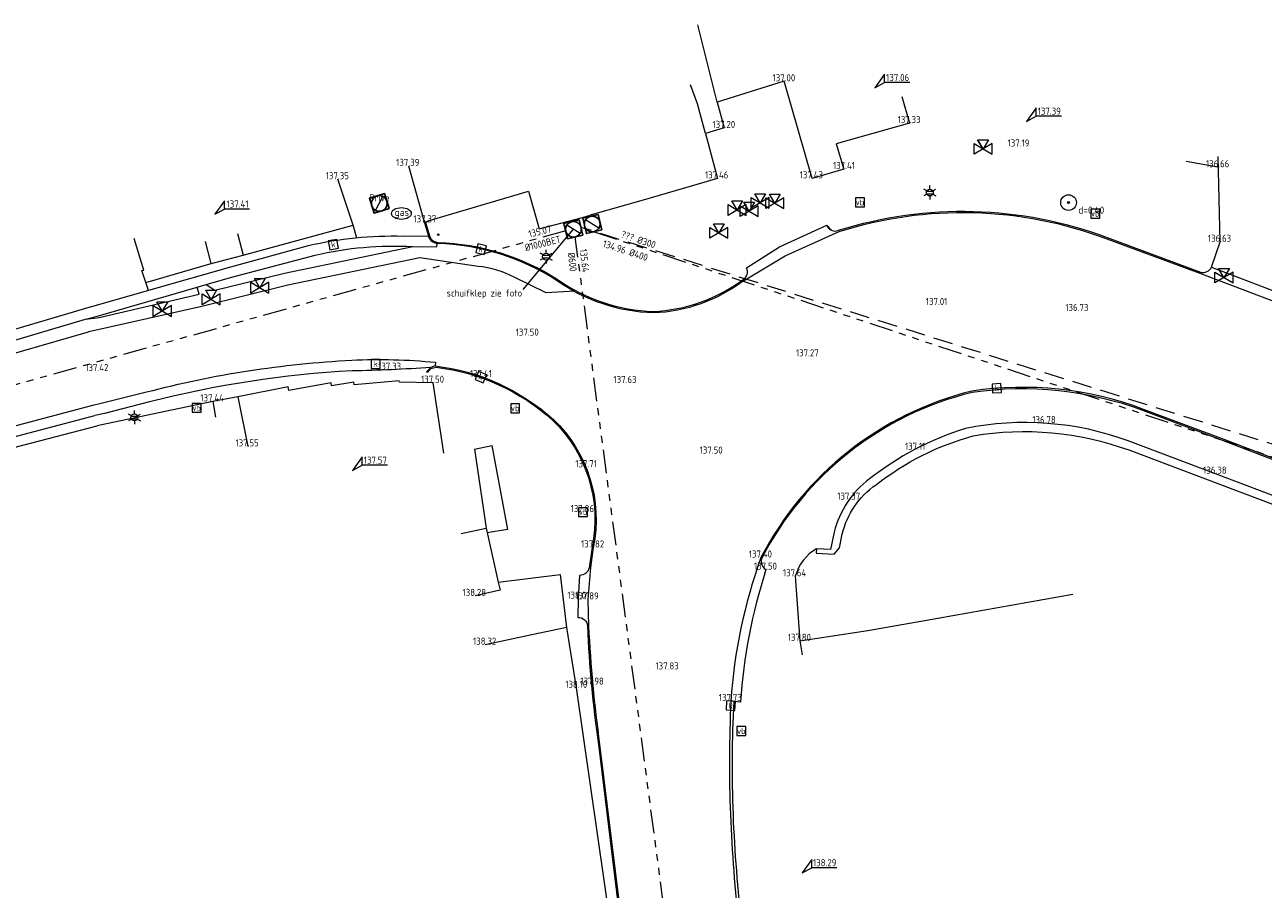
# Model space of a CAD drawing. Header units: metres. Extents: x 191745 to 192298, y 309714 to 309980.
# Tile 10 of 15: x 192022 to 192085, y 309796 to 309840. Entities that reach past the tile are written whole.
import ezdxf
from ezdxf.enums import TextEntityAlignment as Align

# ---------------------------------------------------------------- set-up
doc = ezdxf.new("R2010")
doc.units = ezdxf.units.M
doc.header["$LTSCALE"] = 0.2
doc.linetypes.add('RI-GWA', pattern=[18.45, 6, -1.8, 1.75, -1.8, 1.75, -1.8, 1.75, -1.8])
doc.linetypes.add('RI-HWA', pattern=[7.4, 5, -2.4])
doc.layers.get('0').update_dxf_attribs({"color": 252, "lineweight": 13})
for name, color, linetype, lineweight in [('B-ME-GR-BOOM-S', 252, 'Continuous', 13), ('B-ME-IE-MEUBILAIR_WEGMEUBILAIR_LICHTMAST-S', 252, 'Continuous', 13), ('B-ME-IE-MEUBILAIR_WEGMEUBILAIR_PAAL-S', 252, 'Continuous', 13), ('B-ME-IE-MEUBILAIR_WEGMEUBILAIR_VERKEERSBORD-S', 252, 'Continuous', 13), ('B-ME-IE-TERREINAFSCHEIDING_KUNSTMATIG_MUUR-G', 252, 'IE-TERREINAFSCHEIDING-KUNSTMATIG-DICHT', 13), ('B-ME-KL-GAS_PUT-S', 252, 'Continuous', 13), ('B-ME-RI-GWA-G', 252, 'RI-GWA', 13), ('B-ME-RI-GWA_BOB-S', 252, 'Continuous', 13), ('B-ME-RI-GWA_RIOOLPUT_INSPECTIEPUT-S', 252, 'Continuous', 13), ('B-ME-RI-HWA-G', 252, 'RI-HWA', 13), ('B-ME-RI-HWA_BOB-S', 252, 'Continuous', 13), ('B-ME-RI-HWA_HULPSTUK-S', 252, 'Continuous', 13), ('B-ME-RI-HWA_KOLK-S', 252, 'Continuous', 13), ('B-ME-VH-KANTOPSLUITING_ACHTERKANTBAND-G', 252, 'Continuous', 13), ('B-ME-VH-KANTVERHARDING-G', 252, 'Continuous', 13), ('B-ME-VH-VERHARDING_ASFALT-G', 252, 'Continuous', 13), ('X-XX-AL-HOOGTELABEL-S', 252, 'Continuous', 13), ('X-XX-AL-MEETPUNT_DATA_HOOGTE-T18', 252, 'Continuous', 13)]:
    doc.layers.add(name, color=color, linetype=linetype, lineweight=lineweight)
doc.styles.add('ISO', font='iso.shx')
doc.styles.add('NLCS-ISO', font='NLCS-ISO.ttf', dxfattribs={"height": 1.8})
doc.styles.add('NLCS-ISO-ANNOTATIVE-T18', font='NLCS-ISO.ttf', dxfattribs={"height": 1.8})
doc.linetypes.add('IE-TERREINAFSCHEIDING-KUNSTMATIG-DICHT', pattern='A,8,-1,[82,NLCS.SHX,S=0.75,R=90,X=0,Y=0],-1', length=10)

# ---------------------------------------------------------------- blocks, each defined once
blk = doc.blocks.new('B-SIE-WEG_LICHTMAST-SO')
at = {"color": 0, "linetype": 'ByBlock', "lineweight": -2}
for points in [[(-0.76, 0.44), (-1.52, 0.87)], [(-0.8, 0.35), (0.8, 0.35)], [(0, 0.87), (0, 1.75)], [(0.76, 0.44), (1.52, 0.87)], [(-0.76, -0.44), (-1.52, -0.88)], [(-0.8, -0.35), (0.8, -0.35)], [(0, -0.88), (0, -1.75)], [(0.76, -0.44), (1.52, -0.88)]]:
    blk.add_lwpolyline(points, dxfattribs=at)
blk.add_circle((0, 0), 0.875, dxfattribs=at)
at = {"color": 0, "linetype": 'ByBlock', "lineweight": -2, "style": 'NLCS-ISO-ANNOTATIVE-T18'}
blk.add_attdef('SYMBOOL', (2.5, -2.5), '', height=1.8, dxfattribs=at)
blk = doc.blocks.new('SRI-KOLK-SO')
at = {"color": 0, "linetype": 'ByBlock', "lineweight": 18}
blk.add_lwpolyline([(-1.125, -1.125), (1.125, -1.125), (1.125, 1.125), (-1.125, 1.125)], close=True, dxfattribs=at)
at = {"color": 0, "linetype": 'ByBlock', "lineweight": 18, "style": 'NLCS-ISO'}
blk.add_text('k', height=1.5, dxfattribs=at).set_placement((0, 0), align=Align.MIDDLE_CENTER)
blk = doc.blocks.new('SIE-WEG_VERKEERSBORD-SO')
at = {"color": 0, "linetype": 'ByBlock', "lineweight": 18}
blk.add_lwpolyline([(-1.125, -1.125), (1.125, -1.125), (1.125, 1.125), (-1.125, 1.125)], close=True, dxfattribs=at)
at = {"color": 0, "linetype": 'ByBlock', "lineweight": 18, "style": 'NLCS-ISO'}
blk.add_text('vb', height=1.5, dxfattribs=at).set_placement((0, 0), align=Align.MIDDLE_CENTER)
blk = doc.blocks.new('B-SRI-PUT_GWA-SO')
blk.add_line((-1.41, -1.41), (1.41, 1.41))
at = {"lineweight": -3, "flags": 128}
blk.add_lwpolyline([(2, -2), (2, 2), (-2, 2), (-2, -2)], close=True, dxfattribs=at)
at = {"lineweight": -3}
blk.add_circle((0, 0), 2, dxfattribs=at)
blk = doc.blocks.new('SKL-GAS_PUT-SO')
at = {"color": 0, "linetype": 'ByBlock', "lineweight": 18}
blk.add_ellipse((0, 0), major_axis=(2.5, 0), ratio=0.601255, dxfattribs=at)
at = {"color": 0, "linetype": 'ByBlock', "lineweight": 18, "style": 'NLCS-ISO'}
blk.add_text('gas', height=1.8, dxfattribs=at).set_placement((0.12, 0.3), align=Align.MIDDLE_CENTER)
blk = doc.blocks.new('SIE-WEG_PAAL_ALGEMEEN_TYPE_01-SO')
h = blk.add_hatch(color=256)
edge = h.paths.add_edge_path()
edge.add_arc((0, 0), 0.188, 0, 360)
at = {"ltscale": 0.5}
blk.add_circle((0, 0), 0.188, dxfattribs=at)
blk = doc.blocks.new('SRI-HULP_AFSLUITER_DRIEWEG-SO')
for p, q in [((2.3, 1.37), (-2.3, -1.37)), ((-2.3, 1.37), (2.3, -1.37)), ((2.3, -1.37), (2.3, 1.37))]:
    blk.add_line(p, q)
at = {"ltscale": 0.1}
blk.add_line((-2.3, -1.37), (-2.3, 1.37), dxfattribs=at)
at = {"ltscale": 0.1, "flags": 128}
blk.add_lwpolyline([(0, 0), (-1.37, 2.3), (1.37, 2.3)], close=True, dxfattribs=at)
blk = doc.blocks.new('SGR-BOOM_NUMMER-SO')
at = {"linetype": 'ByBlock', "lineweight": 18}
h = blk.add_hatch(color=0, dxfattribs=at)
h.dxf.hatch_style = 1
edge = h.paths.add_edge_path()
edge.add_arc((0, 0), 0.25, 0, 360)
at = {"color": 0, "linetype": 'ByBlock', "lineweight": 18}
for radius in [2, 0.25]:
    blk.add_circle((0, 0), radius, dxfattribs=at)
at = {"color": 0, "linetype": 'ByBlock', "lineweight": -2, "style": 'NLCS-ISO-ANNOTATIVE-T18'}
for tag, p in [('SOORT', (2.5, -2.8)), ('DIAMETER', (2.5, -5.3))]:
    blk.add_attdef(tag, p, '', height=1.8, dxfattribs=at)

msp = doc.modelspace()

# ---------------------------------------------------------------- linework, layer by layer
at = {"layer": 'B-ME-IE-TERREINAFSCHEIDING_KUNSTMATIG_MUUR-G'}
for points in [[(192066.852, 309835.981), (192067.238, 309834.631), (192063.515, 309833.58), (192063.904, 309832.297), (192062.28, 309831.822), (192060.871, 309836.752)], [(192044.444, 309813.777), (192045.715, 309814.051), (192046.33, 309811.307), (192049.484, 309811.689), (192049.808, 309809.003), (192050.298, 309805.936), (192052.097, 309793.448), (192053.265, 309782.2), (192053.721, 309773.07)], [(192046.33, 309811.307), (192046.428, 309810.899), (192045.155, 309810.607)], [(192061.668, 309808.324), (192065.12, 309808.845), (192068.672, 309809.474), (192075.541, 309810.7)]]:
    msp.add_lwpolyline(points, dxfattribs=at)
msp.add_lwpolyline([(192089.573, 309814.233), (192089.573, 309814.234), (192082.793, 309816.818), (192078.34, 309818.487, 0.138252), (192070.083, 309819.118, 0.090863), (192065.199, 309816.549, 0.173164), (192063.409, 309813.85), (192063.223, 309812.972), (192062.504, 309813.006), (192062.492, 309812.782), (192063.399, 309812.721), (192063.684, 309813.056), (192063.814, 309813.739, -0.183815), (192065.534, 309816.258, -0.09725), (192070.474, 309818.745, -0.129233), (192078.372, 309818.026), (192090.204, 309813.563)], format="xyb", dxfattribs=at)
at = {"layer": 'B-ME-RI-GWA-G'}
for p, q in [((192049.763, 309829.158), (192009.819, 309817.979)), ((192055.706, 309787.578), (192050.247, 309828.847)), ((192051.202, 309829.111), (192094.398, 309814.78))]:
    msp.add_line(p, q, dxfattribs=at)
at = {"layer": 'B-ME-RI-GWA_BOB-S'}
msp.add_lwpolyline([(192047.608, 309826.176), (192050.155, 309829.236)], dxfattribs=at)
at = {"layer": 'B-ME-RI-HWA-G'}
msp.add_line((192094.845, 309815.443), (192050.544, 309829.328), dxfattribs=at)
at = {"layer": 'B-ME-VH-KANTOPSLUITING_ACHTERKANTBAND-G'}
for points in [[(192063.029, 309829.443, 0.42894), (192063.623, 309829.182, -0.167526), (192077.286, 309828.819), (192082.023, 309827.054, 0.364542), (192082.584, 309827.318), (192086.941, 309825.653, 0.442712), (192087.219, 309825.08), (192092.845, 309822.988), (192097.05, 309821.454, 0.394641), (192097.59, 309821.756), (192100.85, 309820.605), (192103.745, 309819.619, 0.475216), (192103.975, 309819.051), (192109.223, 309817.394), (192114.065, 309816.015, 0.344414), (192114.596, 309816.332), (192117.392, 309815.667), (192120.037, 309815.045, 0.450068), (192120.363, 309814.509)], [(192042.552, 309829.679), (192042.632, 309829.581), (192042.855, 309828.846, 0.275752), (192043.272, 309828.569, -0.136239), (192049.376, 309826.669, 0.147411), (192054.211, 309825.06, 0.150134), (192058.768, 309826.675, 0.397403), (192058.95, 309827.283)], [(192042.908, 309822.219), (192042.694, 309821.99), (192042.748, 309821.982), (192042.911, 309822.166), (192043.183, 309822.226, -0.155081), (192049.094, 309819.534, -0.258339), (192051.103, 309813.09), (192050.955, 309812.03, -0.365371), (192050.46, 309811.653), (192050.4, 309810.468), (192050.386, 309809.512, -0.431258), (192050.867, 309809.067, 0.026229), (192051.428, 309803.061), (192052.603, 309793.474), (192053.973, 309782.294), (192055.059, 309773.226), (192055.045, 309773.092)], [(192091.248, 309815.41), (192083.192, 309818.494), (192079.099, 309820.026, 0.123994), (192070.422, 309820.948, 0.216732), (192059.728, 309812.525, 0.377195), (192059.94, 309811.943, 0.060262), (192058.64, 309805.211), (192058.299, 309805.239, 0.043059), (192058.728, 309793.78), (192059.066, 309790.901)]]:
    msp.add_lwpolyline(points, format="xyb", dxfattribs=at)
at = {"layer": 'B-ME-VH-KANTVERHARDING-G'}
for points in [[(192060.871, 309836.752), (192057.463, 309835.685), (192056.481, 309839.625)], [(192057.463, 309835.685), (192057.817, 309834.385), (192056.86, 309834.093), (192056.453, 309835.611), (192056.106, 309836.576)], [(192056.86, 309834.093), (192057.472, 309831.814), (192053.698, 309830.714), (192051.003, 309829.953)], [(192041.768, 309832.454), (192042.552, 309829.679), (192042.791, 309828.878)], [(192082.928, 309832.384), (192081.302, 309832.671)], [(192082.584, 309827.318), (192083.02, 309828.597), (192082.914, 309832.933)], [(192039.143, 309828.789), (192038.959, 309829.439), (192038.184, 309831.778)], [(192042.632, 309829.581), (192042.774, 309829.664), (192047.878, 309831.165), (192048.407, 309829.251), (192050.62, 309829.83), (192051.003, 309829.953)], [(192028.425, 309826.525), (192031.753, 309827.503), (192033.378, 309827.92), (192038.959, 309829.439)], [(192060.625, 309828.338), (192063.029, 309829.443), (192063.268, 309829.186)], [(192028.556, 309826.127), (192028.228, 309827.14), (192028.331, 309827.166), (192027.833, 309828.759)], [(192031.753, 309827.503), (192031.451, 309828.622)], [(192033.087, 309829.018), (192033.378, 309827.92)], [(192058.95, 309827.283), (192060.625, 309828.338)], [(192010.795, 309820.374), (192021.942, 309823.657), (192025.358, 309824.67)], [(192043.563, 309817.863), (192043.021, 309821.438), (192041.308, 309821.471), (192041.294, 309821.536), (192039.004, 309821.33), (192038.992, 309821.473), (192037.867, 309821.28), (192037.842, 309821.441), (192035.693, 309821.042), (192035.65, 309821.224), (192033.093, 309820.718), (192031.838, 309820.493), (192026.429, 309819.354), (192025.952, 309819.252)], [(192031.838, 309820.493), (192031.972, 309819.693)], [(192033.093, 309820.718), (192033.605, 309818.201)], [(192001.676, 309810.457), (192001.547, 309812.372), (192004.412, 309813.193), (192009.143, 309814.6), (192011.353, 309815.254), (192011.854, 309815.523), (192018.377, 309817.281), (192025.952, 309819.252)], [(192045.135, 309818.06), (192046.008, 309818.242), (192046.797, 309813.975), (192045.769, 309813.807)], [(192045.135, 309818.06), (192045.715, 309814.051)], [(192049.808, 309809.003), (192049.729, 309808.987), (192048.048, 309808.622), (192045.674, 309808.126)]]:
    msp.add_lwpolyline(points, dxfattribs=at)
for points in [[(192058.791, 309826.614, -0.151076), (192054.225, 309824.982, -0.145581), (192049.33, 309826.616, 0.138962), (192043.253, 309828.505, -0.305076), (192042.791, 309828.878), (192041.498, 309828.872, 0.061839), (192036.682, 309828.395), (192032.729, 309827.316), (192028.556, 309826.127), (192025.777, 309825.323), (192025.649, 309825.299)], [(192025.358, 309824.67), (192026.02, 309824.845), (192031.036, 309826.302), (192031.485, 309826.429), (192032.734, 309826.779), (192037.023, 309827.926, -0.069905), (192041.994, 309828.356), (192043.203, 309828.335), (192043.253, 309828.505)], [(192050.219, 309826.083), (192048.765, 309826.013), (192047.144, 309826.798, 0.098913), (192045.312, 309827.352), (192042.356, 309827.79), (192035.642, 309826.388), (192031.269, 309825.317), (192025.684, 309824.051), (192025.511, 309824.023)], [(192025.649, 309825.299), (192020.538, 309823.793), (192012.701, 309821.48), (192007.125, 309819.836), (192002.152, 309818.365), (191996.615, 309816.768), (191993.723, 309815.903), (191987.331, 309814.02), (191984.437, 309813.205, -0.209005), (191980.873, 309813.542, -0.070333), (191978.028, 309815.434, -0.130048), (191976.98, 309817.124)], [(191915.94, 309797.268), (191925.181, 309800.114), (191933.707, 309802.753, -0.033786), (191937.195, 309803.485), (191948.947, 309805.059), (191959.376, 309806.472), (191968.203, 309807.751), (191976.853, 309809.729), (191985.382, 309811.812), (191992.113, 309813.53), (192000.706, 309816.183), (192011.151, 309819.845), (192022.111, 309823.042), (192025.511, 309824.023)], [(192043.123, 309822.292), (192042.908, 309822.219, -0.015242), (192038.904, 309822.042, 0.049814), (192028.617, 309820.463), (192026.323, 309819.87), (192025.827, 309819.768)], [(191940.089, 309800.008), (191940.714, 309800.076), (191951.733, 309801.499), (191961.285, 309802.72, 0.016813), (191973.782, 309805.031), (191977.465, 309805.969), (191982.617, 309807.371), (191990.5, 309809.609), (192000.556, 309812.599), (192010.61, 309815.586), (192018.238, 309817.773), (192025.827, 309819.768)], [(192062.504, 309813.006, 0.195109), (192061.431, 309811.605), (192061.668, 309808.324), (192061.771, 309807.621)]]:
    msp.add_lwpolyline(points, format="xyb", dxfattribs=at)
at = {"layer": 'B-ME-VH-VERHARDING_ASFALT-G'}
for points in [[(192058.791, 309826.614), (192060.912, 309827.891), (192063.653, 309829.116, -0.169138), (192077.257, 309828.752), (192081.986, 309826.999), (192087.2, 309825.017), (192092.821, 309822.919), (192097.02, 309821.407), (192100.663, 309820.142), (192103.951, 309818.984), (192109.216, 309817.331), (192114.054, 309815.946), (192117.27, 309815.16), (192120.342, 309814.44)], [(192025.727, 309820.299), (192026.162, 309820.398), (192028.454, 309820.968, -0.05139), (192038.888, 309822.585, -0.036408), (192043.146, 309822.478), (192043.123, 309822.292, -0.15609), (192049.14, 309819.565, -0.259431), (192051.161, 309813.068), (192051.026, 309812.048), (192050.882, 309810.426), (192050.925, 309809.073, 0.020656), (192051.484, 309803.066), (192052.66, 309793.47), (192054.05, 309782.281), (192055.126, 309773.237), (192055.146, 309773.105)], [(192091.276, 309815.476), (192083.231, 309818.55), (192079.126, 309820.086, 0.12763), (192070.401, 309821.015, 0.21591), (192059.687, 309812.556, 0.06908), (192058.152, 309805.27, 0.040987), (192058.587, 309793.751), (192058.915, 309790.793)], [(191940.03, 309800.514), (191951.628, 309802.002), (191961.187, 309803.231, 0.017827), (191973.673, 309805.538), (191977.303, 309806.48), (191982.439, 309807.883), (191990.366, 309810.16), (192000.389, 309813.111), (192010.45, 309816.059), (192018.117, 309818.284), (192025.727, 309820.299)]]:
    msp.add_lwpolyline(points, format="xyb", dxfattribs=at)
for points in [[(192031.485, 309826.429), (192031.936, 309826.135), (192035.479, 309827.003), (192041.994, 309828.356)], [(192025.358, 309824.67), (192026.047, 309824.754), (192031.138, 309825.937), (192031.036, 309826.302)]]:
    msp.add_lwpolyline(points, dxfattribs=at)
at = {"layer": 'X-XX-AL-HOOGTELABEL-S'}
for p, q in [((192065.968, 309837.111), (192065.476, 309836.424)), ((192065.968, 309836.686), (192065.968, 309837.111)), ((192065.476, 309836.424), (192065.968, 309836.686)), ((192067.244, 309836.686), (192065.968, 309836.686)), ((192073.675, 309835.401), (192073.183, 309834.714)), ((192073.183, 309834.714), (192073.675, 309834.976)), ((192073.675, 309834.976), (192073.675, 309835.401)), ((192074.951, 309834.976), (192073.675, 309834.976)), ((192032.422, 309830.683), (192031.93, 309829.996)), ((192032.422, 309830.258), (192032.422, 309830.683)), ((192031.93, 309829.996), (192032.422, 309830.258)), ((192033.698, 309830.258), (192032.422, 309830.258)), ((192039.427, 309817.673), (192038.935, 309816.986)), ((192039.427, 309817.248), (192039.427, 309817.673)), ((192038.935, 309816.986), (192039.427, 309817.248)), ((192040.703, 309817.248), (192039.427, 309817.248)), ((192062.263, 309797.219), (192061.771, 309796.532)), ((192062.263, 309796.794), (192062.263, 309797.219)), ((192061.771, 309796.532), (192062.263, 309796.794)), ((192063.539, 309796.794), (192062.263, 309796.794))]:
    msp.add_line(p, q, dxfattribs=at)

# ---------------------------------------------------------------- block references
at = {"layer": 'B-ME-GR-BOOM-S', "xscale": 0.2, "yscale": 0.2, "zscale": 0.2}
msp.add_blockref('SGR-BOOM_NUMMER-SO', (192075.317, 309830.591), dxfattribs=at).add_auto_attribs({'SOORT': 'd=0.40'})
at = {"layer": 'B-ME-IE-MEUBILAIR_WEGMEUBILAIR_LICHTMAST-S', "xscale": 0.2, "yscale": 0.2, "zscale": 0.2}
for p in [(192068.267, 309831.103), (192048.766, 309827.846), (192027.845, 309819.676)]:
    msp.add_blockref('B-SIE-WEG_LICHTMAST-SO', p, dxfattribs=at)
at = {"layer": 'B-ME-IE-MEUBILAIR_WEGMEUBILAIR_PAAL-S', "xscale": 0.2, "yscale": 0.2, "zscale": 0.2}
msp.add_blockref('SIE-WEG_PAAL_ALGEMEEN_TYPE_01-SO', (192043.285, 309828.965), dxfattribs=at)
at = {"layer": 'B-ME-IE-MEUBILAIR_WEGMEUBILAIR_VERKEERSBORD-S', "xscale": 0.2, "yscale": 0.2, "zscale": 0.2}
for p in [(192064.717, 309830.603), (192076.678, 309830.03), (192031.011, 309820.161), (192047.196, 309820.14), (192050.645, 309814.865), (192058.687, 309803.74)]:
    msp.add_blockref('SIE-WEG_VERKEERSBORD-SO', p, dxfattribs=at)
at = {"layer": 'B-ME-KL-GAS_PUT-S', "xscale": 0.2, "yscale": 0.2, "zscale": 0.2}
msp.add_blockref('SKL-GAS_PUT-SO', (192041.411, 309830.038), dxfattribs=at)
at = {"layer": 'B-ME-RI-GWA_RIOOLPUT_INSPECTIEPUT-S', "xscale": 0.2, "yscale": 0.2, "zscale": 0.2}
for p, rotation in [((192040.288, 309830.549), 17.01557902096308), ((192051.11, 309829.5), 103.2898581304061), ((192050.155, 309829.236), 103.2898581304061)]:
    msp.add_blockref('B-SRI-PUT_GWA-SO', p, dxfattribs=dict(at, rotation=rotation))
at = {"layer": 'B-ME-RI-HWA_HULPSTUK-S', "xscale": 0.2, "yscale": 0.2, "zscale": 0.2}
for p in [(192070.972, 309833.323), (192070.979, 309833.318), (192058.473, 309830.215), (192059.089, 309830.151), (192059.642, 309830.579), (192060.386, 309830.564), (192057.542, 309829.05), (192083.215, 309826.783), (192031.748, 309825.674), (192034.213, 309826.268), (192029.262, 309825.085)]:
    msp.add_blockref('SRI-HULP_AFSLUITER_DRIEWEG-SO', p, dxfattribs=at)
at = {"layer": 'B-ME-RI-HWA_KOLK-S', "xscale": 0.2, "yscale": 0.2, "zscale": 0.2}
for p, rotation in [((192037.95, 309828.458), 9.9909286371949), ((192045.46, 309828.222), 346.326319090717), ((192040.106, 309822.392), 0.03270735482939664), ((192045.454, 309821.721), 337.5437940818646), ((192071.67, 309821.162), 3.2921780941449), ((192058.151, 309805.034), 356.1198013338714)]:
    msp.add_blockref('SRI-KOLK-SO', p, dxfattribs=dict(at, rotation=rotation))

# ---------------------------------------------------------------- texts
at = {"layer": 'B-ME-RI-GWA_BOB-S', "style": 'ISO'}
msp.add_text('Prive', height=0.36, dxfattribs=at).set_placement((192040.299, 309830.545), align=Align.BOTTOM_CENTER)
for s, rotation, p in [('135.07', 14.07083, (192048.516, 309828.849)), ('%%C1000BET', 14.07083, (192048.669, 309828.24)), ('134.96 %%C400', 341.76588, (192052.707, 309827.878)), ('%%C600', 276.25646, (192049.814, 309827.543)), ('135.64', 276.25646, (192050.438, 309827.611))]:
    msp.add_text(s, height=0.36, rotation=rotation, dxfattribs=at).set_placement(p, align=Align.BOTTOM_CENTER)
at = {"layer": 'B-ME-RI-GWA_BOB-S', "insert": (192043.709, 309826.176), "char_height": 0.36, "attachment_point": 1, "style": 'ISO'}
msp.add_mtext_dynamic_manual_height_columns('schuifklep zie foto', width=5.09382, gutter_width=1.8, heights=[0], dxfattribs=at)
at = {"layer": 'B-ME-RI-HWA_BOB-S', "style": 'ISO'}
msp.add_text('??? %%C300', height=0.36, rotation=341.69474, dxfattribs=at).set_placement((192053.369, 309828.438), align=Align.BOTTOM_CENTER)
at = {"layer": 'X-XX-AL-HOOGTELABEL-S', "style": 'ISO'}
for s, p in [('137.06', (192066.631, 309836.947)), ('137.39', (192074.338, 309835.237)), ('137.41', (192033.085, 309830.519)), ('137.57', (192040.09, 309817.509)), ('138.29', (192062.926, 309797.055))]:
    msp.add_text(s, height=0.36, dxfattribs=at).set_placement(p, align=Align.MIDDLE)
at = {"layer": 'X-XX-AL-MEETPUNT_DATA_HOOGTE-T18', "style": 'ISO'}
for s, p in [('137.00', (192061.429, 309836.752)), ('137.33', (192067.796, 309834.631)), ('137.20', (192058.375, 309834.385)), ('137.19', (192073.33, 309833.439)), ('137.39', (192042.326, 309832.454)), ('137.41', (192064.462, 309832.297)), ('136.66', (192083.486, 309832.384)), ('137.35', (192038.742, 309831.778)), ('137.46', (192058.03, 309831.814)), ('137.43', (192062.838, 309831.822)), ('137.37', (192043.19, 309829.581)), ('136.63', (192083.578, 309828.597)), ('137.01', (192069.16, 309825.387)), ('136.73', (192076.326, 309825.083)), ('137.50', (192048.392, 309823.832)), ('137.27', (192062.619, 309822.774)), ('137.42', (192026.524, 309822.029)), ('137.33', (192041.397, 309822.097)), ('137.50', (192043.579, 309821.438)), ('137.41', (192046.012, 309821.721)), ('137.63', (192053.363, 309821.424)), ('137.44', (192032.396, 309820.493)), ('136.78', (192074.663, 309819.384)), ('137.55', (192034.163, 309818.201)), ('137.50', (192057.739, 309817.838)), ('137.11', (192068.038, 309818.032)), ('137.71', (192051.348, 309817.145)), ('136.38', (192083.351, 309816.818)), ('137.37', (192064.728, 309815.499)), ('137.86', (192051.203, 309814.865)), ('137.82', (192051.719, 309813.068)), ('137.40', (192060.245, 309812.556)), ('137.50', (192060.498, 309811.943)), ('137.64', (192061.989, 309811.605)), ('138.28', (192045.713, 309810.607)), ('138.01', (192050.958, 309810.468)), ('137.89', (192051.44, 309810.426)), ('138.32', (192046.232, 309808.126)), ('137.80', (192062.226, 309808.324)), ('137.83', (192055.506, 309806.869)), ('138.10', (192050.856, 309805.936)), ('137.98', (192051.697, 309806.101)), ('137.73', (192058.71, 309805.27))]:
    msp.add_text(s, height=0.36, dxfattribs=at).set_placement(p, align=Align.RIGHT)

doc.saveas('drawing.dxf')
